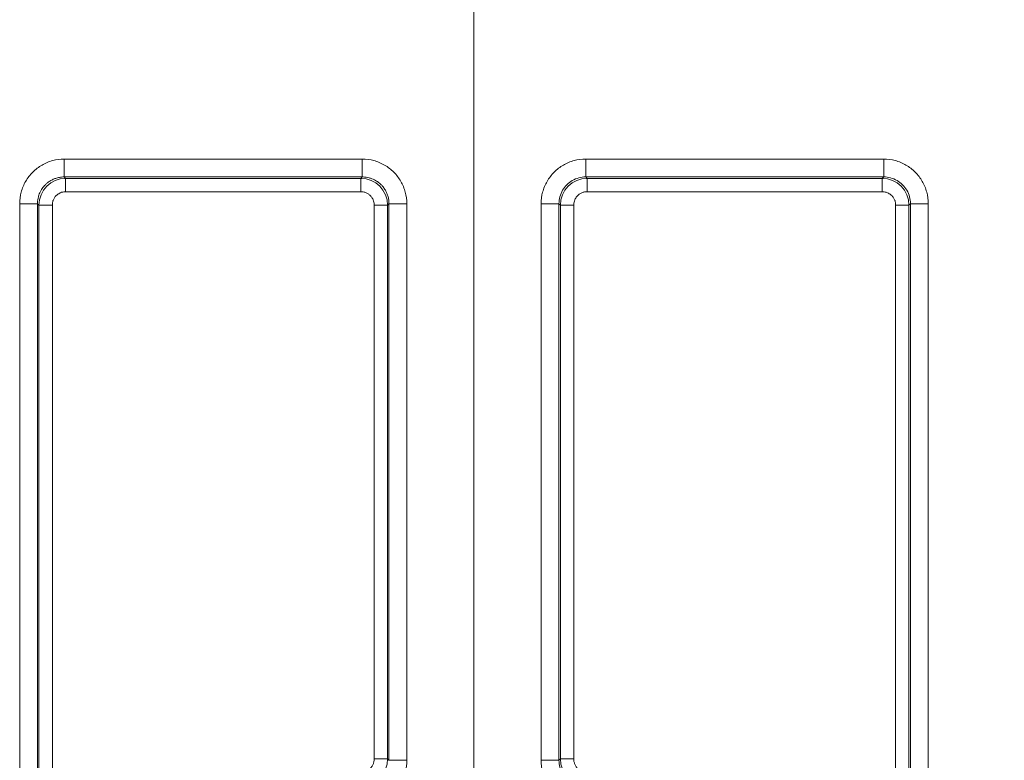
# Model space of a CAD drawing. Header units: inches. Extents: x 0.3 to 84.8, y 1.5 to 53.5.
# Tile 56 of 107: x 68.6 to 69.7, y 21.2 to 22. Entities that reach past the tile are written whole.
import ezdxf

# ---------------------------------------------------------------- set-up
doc = ezdxf.new("R2010")
doc.units = ezdxf.units.IN
doc.header["$LTSCALE"] = 2.5
doc.header["$MEASUREMENT"] = 0
doc.layers.add('Dimension (ANSI)', color=7, linetype='Continuous', lineweight=9)
doc.layers.add('Visible Narrow (ANSI)', color=7, linetype='Continuous', lineweight=5)
doc.styles.add('Note Text (ANSI)', font='arial.ttf')
doc.dimstyles.new('.XX', dxfattribs={"dimscale": 2.5, "dimtxt": 0.095, "dimasz": 0.125, "dimexe": 0.1875, "dimexo": 0.0625, "dimgap": 0.0625, "dimtad": 0, "dimtih": 1, "dimtoh": 1, "dimrnd": 1e-08, "dimzin": 0, "dimdsep": 46, "dimtxsty": 'Note Text (ANSI)', "dimblk": 'Filled-1', "dimcen": 0.09, "dimdle": 0.45, "dimclrd": 256, "dimclre": 256, "dimclrt": 256, "dimadec": 0, "dimazin": 1, "dimtfac": 1.263158, "dimtofl": 0, "dimtmove": 0, "dimatfit": 3, "dimfxl": 1, "dimtolj": 1, "dimtzin": 4, "dimlwd": -1, "dimlwe": -1, "dimarcsym": 0})

# ---------------------------------------------------------------- blocks, each defined once
blk = doc.blocks.new('Filled-1')
at = {"color": 0}
for p, q in [((0, 0), (-1, 0.25)), ((-1, 0.25), (-1, -0.25)), ((-1, 0), (0, 0)), ((-1, -0.25), (0, 0))]:
    blk.add_line(p, q, dxfattribs=at)
at = {"color": 0, "flags": 128}
blk.add_lwpolyline([(-1, -0.25), (0, 0), (-1, 0.25), (-1, -0.25)], dxfattribs=at)
at = {"color": 0}
blk.add_solid([(-1, -0.25), (0, 0), (-1, 0.25), (-1, -0.25)], dxfattribs=at)
blk = doc.blocks.new('*D52')
at = {"layer": 'Defpoints', "color": 0, "transparency": 16777216}
for p in [(74.7319, 33.6459), (69.1069, 20.0209), (74.7319, 20.0209)]:
    blk.add_point(p, dxfattribs=at)
at = {"layer": 'Dimension (ANSI)', "transparency": 16777216}
for p, q in [((69.1069, 20.1772), (69.1069, 34.1147)), ((74.7319, 20.1772), (74.7319, 34.1147)), ((69.4194, 33.6459), (71.4547, 33.6459)), ((74.4194, 33.6459), (72.3841, 33.6459))]:
    blk.add_line(p, q, dxfattribs=at)
at = {"layer": 'Dimension (ANSI)', "transparency": 16777216, "xscale": 0.3125, "yscale": 0.3125, "zscale": 0.3125, "rotation": 180}
blk.add_blockref('Filled-1', (69.1069, 33.6459), dxfattribs=at)
at = {"layer": 'Dimension (ANSI)', "transparency": 16777216, "xscale": 0.3125, "yscale": 0.3125, "zscale": 0.3125}
blk.add_blockref('Filled-1', (74.7319, 33.6459), dxfattribs=at)
at = {"layer": 'Dimension (ANSI)', "transparency": 16777216, "insert": (71.611, 33.7672), "char_height": 0.2375, "attachment_point": 1, "style": 'Note Text (ANSI)'}
blk.add_mtext('\\A1;5.63', dxfattribs=at)
blk = doc.blocks.new('*D53')
at = {"layer": 'Defpoints', "color": 0, "transparency": 16777216}
for p in [(68.6073, 32.3656), (68.6073, 20.3406), (80.6698, 20.3406)]:
    blk.add_point(p, dxfattribs=at)
at = {"layer": 'Dimension (ANSI)', "transparency": 16777216}
for p, q in [((68.7635, 32.3656), (81.1385, 32.3656)), ((80.6698, 32.0531), (80.6698, 28.0394)), ((80.6698, 20.6531), (80.6698, 27.4842)), ((68.7635, 20.3406), (81.1385, 20.3406))]:
    blk.add_line(p, q, dxfattribs=at)
at = {"layer": 'Dimension (ANSI)', "transparency": 16777216, "xscale": 0.3125, "yscale": 0.3125, "zscale": 0.3125}
for p, rotation in [((80.6698, 32.3656), 90), ((80.6698, 20.3406), 270)]:
    blk.add_blockref('Filled-1', p, dxfattribs=dict(at, rotation=rotation))
at = {"layer": 'Dimension (ANSI)', "transparency": 16777216, "insert": (80.2802, 27.8831), "char_height": 0.2375, "attachment_point": 1, "style": 'Note Text (ANSI)'}
blk.add_mtext('\\A1;12.03', dxfattribs=at)

msp = doc.modelspace()

# ---------------------------------------------------------------- linework, layer by layer
at = {"layer": 'Visible Narrow (ANSI)'}
for p, q in [((68.6473, 21.8802), (68.9816, 21.8802)), ((68.6473, 21.8602), (68.6473, 21.8802)), ((68.9816, 21.8602), (68.9816, 21.8802)), ((69.2323, 21.8802), (69.5666, 21.8802)), ((69.2323, 21.8602), (69.2323, 21.8802)), ((69.5666, 21.8602), (69.5666, 21.8802)), ((68.6473, 21.8602), (68.9816, 21.8602)), ((68.6488, 21.8586), (68.6473, 21.8602)), ((68.6488, 21.8586), (68.98, 21.8586)), ((68.6488, 21.8436), (68.6488, 21.8586)), ((68.98, 21.8586), (68.9816, 21.8602)), ((68.98, 21.8436), (68.98, 21.8586)), ((69.2323, 21.8602), (69.5666, 21.8602)), ((69.2323, 21.8602), (69.2338, 21.8586)), ((69.2338, 21.8586), (69.565, 21.8586)), ((69.2338, 21.8436), (69.2338, 21.8586)), ((69.5666, 21.8602), (69.565, 21.8586)), ((69.565, 21.8436), (69.565, 21.8586)), ((68.6488, 21.8436), (68.98, 21.8436)), ((69.2338, 21.8436), (69.565, 21.8436)), ((68.5973, 20.5809), (68.5973, 21.8302)), ((68.6173, 21.8302), (68.5973, 21.8302)), ((68.6173, 20.5809), (68.6173, 21.8302)), ((68.6189, 21.8286), (68.6173, 21.8302)), ((68.6189, 20.5825), (68.6189, 21.8286)), ((68.6339, 21.8286), (68.6189, 21.8286)), ((68.6339, 20.5825), (68.6339, 21.8286)), ((68.995, 21.8286), (68.995, 21.2075)), ((68.995, 21.8286), (69.01, 21.8286)), ((69.01, 21.8286), (69.0116, 21.8302)), ((69.01, 21.8286), (69.01, 21.2075)), ((69.0116, 21.8302), (69.0316, 21.8302)), ((69.0116, 21.8302), (69.0116, 21.2059)), ((69.0316, 21.8302), (69.0316, 21.2059)), ((69.1823, 21.2059), (69.1823, 21.8302)), ((69.2023, 21.8302), (69.1823, 21.8302)), ((69.2023, 21.2059), (69.2023, 21.8302)), ((69.2023, 21.8302), (69.2039, 21.8286)), ((69.2039, 21.2075), (69.2039, 21.8286)), ((69.2189, 21.8286), (69.2039, 21.8286)), ((69.2189, 21.2075), (69.2189, 21.8286)), ((69.58, 21.8286), (69.58, 20.5825)), ((69.58, 21.8286), (69.595, 21.8286)), ((69.5966, 21.8302), (69.595, 21.8286)), ((69.595, 21.8286), (69.595, 20.5825)), ((69.5966, 21.8302), (69.6166, 21.8302)), ((69.5966, 21.8302), (69.5966, 20.5809)), ((69.6166, 21.8302), (69.6166, 20.5809)), ((68.995, 21.2075), (69.01, 21.2075)), ((69.01, 21.2075), (69.0116, 21.2059)), ((69.0116, 21.2059), (69.0316, 21.2059)), ((69.2023, 21.2059), (69.1823, 21.2059)), ((69.2023, 21.2059), (69.2039, 21.2075)), ((69.2189, 21.2075), (69.2039, 21.2075))]:
    msp.add_line(p, q, dxfattribs=at)
for centre, major_axis in [((68.6489, 21.8286), (0.0212, 0.0212)), ((68.98, 21.8286), (0.0212, -0.0212)), ((69.2339, 21.8286), (0.0212, 0.0212)), ((69.565, 21.8286), (0.0212, -0.0212)), ((68.98, 21.2075), (-0.0212, -0.0212)), ((69.2339, 21.2075), (-0.0212, 0.0212))]:
    msp.add_ellipse(centre, major_axis=major_axis, ratio=0.999924, start_param=0.785497, end_param=2.356096, dxfattribs=at)
for points in [[(68.5973, 21.8302), (68.5973, 21.8347), (68.5984, 21.8433), (68.6035, 21.8556), (68.6116, 21.866), (68.622, 21.874), (68.6343, 21.8791), (68.6428, 21.8802), (68.6473, 21.8802)], [(68.9816, 21.8802), (68.9861, 21.8802), (68.9947, 21.8791), (69.0069, 21.874), (69.0174, 21.8659), (69.0254, 21.8555), (69.0305, 21.8432), (69.0316, 21.8347), (69.0316, 21.8302)], [(69.1823, 21.8302), (69.1823, 21.8347), (69.1834, 21.8432), (69.1885, 21.8555), (69.1965, 21.866), (69.2069, 21.874), (69.2192, 21.8791), (69.2278, 21.8802), (69.2323, 21.8802)], [(69.5666, 21.8802), (69.571, 21.8802), (69.5796, 21.8791), (69.5919, 21.874), (69.6023, 21.866), (69.6104, 21.8555), (69.6154, 21.8433), (69.6166, 21.8347), (69.6166, 21.8302)], [(69.2023, 21.8302), (69.2023, 21.8328), (69.203, 21.8381), (69.206, 21.8454), (69.2108, 21.8517), (69.2171, 21.8565), (69.2244, 21.8595), (69.2296, 21.8602), (69.2323, 21.8602)], [(69.5666, 21.8602), (69.5692, 21.8602), (69.5744, 21.8595), (69.5818, 21.8565), (69.588, 21.8517), (69.5929, 21.8454), (69.5959, 21.8381), (69.5966, 21.8328), (69.5966, 21.8302)], [(69.0316, 21.2059), (69.0316, 21.2014), (69.0304, 21.1928), (69.0254, 21.1806), (69.0173, 21.1701), (69.0069, 21.1621), (68.9946, 21.157), (68.986, 21.1559), (68.9816, 21.1559)], [(69.2323, 21.1559), (69.2278, 21.1559), (69.2193, 21.157), (69.207, 21.1621), (69.1965, 21.1701), (69.1885, 21.1806), (69.1834, 21.1928), (69.1823, 21.2014), (69.1823, 21.2059)], [(69.2323, 21.1759), (69.2296, 21.1759), (69.2244, 21.1766), (69.2171, 21.1796), (69.2108, 21.1844), (69.206, 21.1907), (69.203, 21.198), (69.2023, 21.2033), (69.2023, 21.2059)]]:
    msp.add_open_spline(points, degree=3, dxfattribs=at)
for points, knots in [([(68.6173, 21.8302), (68.6173, 21.8305), (68.6173, 21.8308), (68.6174, 21.8335), (68.6177, 21.8358), (68.6184, 21.8385), (68.6186, 21.8391), (68.6194, 21.8416), (68.6203, 21.8434), (68.6217, 21.8459), (68.6221, 21.8466), (68.6236, 21.8488), (68.6248, 21.8502), (68.6268, 21.8522), (68.6276, 21.8529), (68.6296, 21.8545), (68.6309, 21.8554), (68.6334, 21.8569), (68.6346, 21.8574), (68.637, 21.8584), (68.6383, 21.8589), (68.641, 21.8596), (68.6426, 21.8599), (68.6452, 21.8602), (68.6462, 21.8602), (68.6473, 21.8602)], [0, 0, 0, 0, 0.019513, 0.019513, 0.166667, 0.166667, 0.202349, 0.202349, 0.333333, 0.333333, 0.385048, 0.385048, 0.5, 0.5, 0.56788, 0.56788, 0.666667, 0.666667, 0.750401, 0.750401, 0.833333, 0.833333, 0.933539, 0.933539, 1, 1, 1, 1]), ([(68.9816, 21.8602), (68.9819, 21.8602), (68.9822, 21.8602), (68.9848, 21.8601), (68.9871, 21.8598), (68.9899, 21.8591), (68.9904, 21.8589), (68.9929, 21.8581), (68.9948, 21.8572), (68.9973, 21.8558), (68.998, 21.8554), (69.0001, 21.8539), (69.0015, 21.8527), (69.0036, 21.8507), (69.0043, 21.8499), (69.0059, 21.8478), (69.0068, 21.8466), (69.0082, 21.8441), (69.0088, 21.8429), (69.0098, 21.8405), (69.0102, 21.8392), (69.011, 21.8365), (69.0113, 21.8349), (69.0115, 21.8323), (69.0116, 21.8313), (69.0116, 21.8302)], [0, 0, 0, 0, 0.019513, 0.019513, 0.166667, 0.166667, 0.202349, 0.202349, 0.333333, 0.333333, 0.385048, 0.385048, 0.5, 0.5, 0.56788, 0.56788, 0.666667, 0.666667, 0.750401, 0.750401, 0.833333, 0.833333, 0.933539, 0.933539, 1, 1, 1, 1]), ([(68.6339, 21.8286), (68.6339, 21.829), (68.6339, 21.8293), (68.634, 21.8309), (68.6342, 21.832), (68.6347, 21.8337), (68.6349, 21.8341), (68.6355, 21.8355), (68.6361, 21.8365), (68.6371, 21.8379), (68.6374, 21.8384), (68.6385, 21.8396), (68.6393, 21.8402), (68.6407, 21.8412), (68.6413, 21.8416), (68.6427, 21.8424), (68.6435, 21.8427), (68.6451, 21.8432), (68.6459, 21.8434), (68.6474, 21.8436), (68.6481, 21.8436), (68.6488, 21.8436)], [0.0000002, 0.0000002, 0.0000002, 0.0000002, 0.0418782, 0.0418782, 0.2000001, 0.2000001, 0.2590416, 0.2590416, 0.4000001, 0.4000001, 0.474212, 0.474212, 0.6000001, 0.6000001, 0.6894765, 0.6894765, 0.8, 0.8, 0.907321, 0.907321, 1, 1, 1, 1]), ([(68.98, 21.8436), (68.9803, 21.8436), (68.9807, 21.8436), (68.9822, 21.8435), (68.9834, 21.8433), (68.985, 21.8428), (68.9855, 21.8426), (68.9869, 21.842), (68.9879, 21.8414), (68.9893, 21.8404), (68.9898, 21.84), (68.9909, 21.839), (68.9916, 21.8382), (68.9926, 21.8368), (68.993, 21.8362), (68.9937, 21.8348), (68.9941, 21.834), (68.9946, 21.8324), (68.9947, 21.8316), (68.995, 21.8301), (68.995, 21.8294), (68.995, 21.8286)], [0.0000002, 0.0000002, 0.0000002, 0.0000002, 0.0418782, 0.0418782, 0.2000001, 0.2000001, 0.2590416, 0.2590416, 0.4000001, 0.4000001, 0.474212, 0.474212, 0.6000001, 0.6000001, 0.6894765, 0.6894765, 0.8, 0.8, 0.907321, 0.907321, 1, 1, 1, 1]), ([(69.2189, 21.8286), (69.2189, 21.8294), (69.2189, 21.8301), (69.2191, 21.8316), (69.2193, 21.8324), (69.2198, 21.834), (69.2201, 21.8348), (69.2209, 21.8362), (69.2212, 21.8368), (69.2222, 21.8382), (69.2229, 21.839), (69.2241, 21.84), (69.2245, 21.8404), (69.2259, 21.8414), (69.2269, 21.842), (69.2284, 21.8426), (69.2288, 21.8428), (69.2305, 21.8433), (69.2316, 21.8435), (69.2332, 21.8436), (69.2335, 21.8436), (69.2338, 21.8436)], [0.0000001, 0.0000001, 0.0000001, 0.0000001, 0.0926788, 0.0926788, 0.2000001, 0.2000001, 0.3105238, 0.3105238, 0.4000001, 0.4000001, 0.5257881, 0.5257881, 0.6000001, 0.6000001, 0.7409586, 0.7409586, 0.8, 0.8, 0.9581218, 0.9581218, 1, 1, 1, 1]), ([(69.565, 21.8436), (69.5657, 21.8436), (69.5664, 21.8436), (69.5679, 21.8434), (69.5687, 21.8432), (69.5703, 21.8427), (69.5711, 21.8424), (69.5725, 21.8416), (69.5732, 21.8412), (69.5746, 21.8402), (69.5753, 21.8396), (69.5764, 21.8384), (69.5768, 21.8379), (69.5778, 21.8365), (69.5784, 21.8355), (69.579, 21.8341), (69.5792, 21.8337), (69.5797, 21.832), (69.5799, 21.8309), (69.58, 21.8293), (69.58, 21.829), (69.58, 21.8286)], [0.0000001, 0.0000001, 0.0000001, 0.0000001, 0.0926788, 0.0926788, 0.2000001, 0.2000001, 0.3105238, 0.3105238, 0.4000001, 0.4000001, 0.5257881, 0.5257881, 0.6000001, 0.6000001, 0.7409586, 0.7409586, 0.8, 0.8, 0.9581218, 0.9581218, 1, 1, 1, 1]), ([(68.995, 21.2075), (68.995, 21.2072), (68.995, 21.2068), (68.9949, 21.2053), (68.9947, 21.2041), (68.9942, 21.2025), (68.994, 21.202), (68.9934, 21.2006), (68.9928, 21.1996), (68.9918, 21.1982), (68.9914, 21.1977), (68.9903, 21.1965), (68.9896, 21.1959), (68.9882, 21.1949), (68.9875, 21.1945), (68.9861, 21.1938), (68.9853, 21.1934), (68.9837, 21.1929), (68.9829, 21.1927), (68.9814, 21.1925), (68.9807, 21.1925), (68.98, 21.1925)], [0.0000002, 0.0000002, 0.0000002, 0.0000002, 0.0418782, 0.0418782, 0.2000001, 0.2000001, 0.2590416, 0.2590416, 0.4000001, 0.4000001, 0.474212, 0.474212, 0.6000001, 0.6000001, 0.6894765, 0.6894765, 0.8, 0.8, 0.907321, 0.907321, 1, 1, 1, 1]), ([(69.2338, 21.1925), (69.2331, 21.1925), (69.2324, 21.1925), (69.2309, 21.1927), (69.2301, 21.1929), (69.2285, 21.1934), (69.2277, 21.1938), (69.2263, 21.1945), (69.2257, 21.1949), (69.2243, 21.1959), (69.2235, 21.1965), (69.2224, 21.1977), (69.2221, 21.1982), (69.2211, 21.1996), (69.2205, 21.2006), (69.2199, 21.202), (69.2197, 21.2025), (69.2192, 21.2041), (69.219, 21.2053), (69.2189, 21.2068), (69.2189, 21.2072), (69.2189, 21.2075)], [0.0000001, 0.0000001, 0.0000001, 0.0000001, 0.0926788, 0.0926788, 0.2000001, 0.2000001, 0.3105238, 0.3105238, 0.4000001, 0.4000001, 0.5257881, 0.5257881, 0.6000001, 0.6000001, 0.7409586, 0.7409586, 0.8, 0.8, 0.9581218, 0.9581218, 1, 1, 1, 1])]:
    msp.add_open_spline(points, degree=3, knots=knots, dxfattribs=at)

# ---------------------------------------------------------------- dimensions: what is measured, and where the dimension line sits
at = {"layer": 'Dimension (ANSI)'}
for base, p1, p2, angle, override, picture, middle in [((74.7319294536, 33.6459074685), (69.1069294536, 20.0209074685), (74.7319294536, 20.0209074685), 180, {"dimgap": 0.0625, "dimtih": 0, "dimtoh": 0, "dimdec": 2, "dimtol": 0, "dimlim": 0, "dimtp": 0, "dimtm": 0, "dimtdec": 2, "dimatfit": 1}, '*D52', (71.9194294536, 33.6459074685)), ((80.6697727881, 20.3405618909), (68.6072727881, 32.3655618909), (68.6072727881, 20.3405618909), 90, {"dimgap": 0.0625, "dimdec": 2, "dimtol": 0, "dimlim": 0, "dimtp": 0, "dimtm": 0, "dimtdec": 2, "dimatfit": 1}, '*D53', (80.6697727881, 27.7617795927))]:
    dim = msp.add_linear_dim(base=base, p1=p1, p2=p2, angle=angle, dimstyle='.XX', override=override, dxfattribs=at)
    dim.commit()
    dim.dimension.update_dxf_attribs({"geometry": picture, "text_midpoint": middle, "dimtype": 160})

doc.saveas('drawing.dxf')
